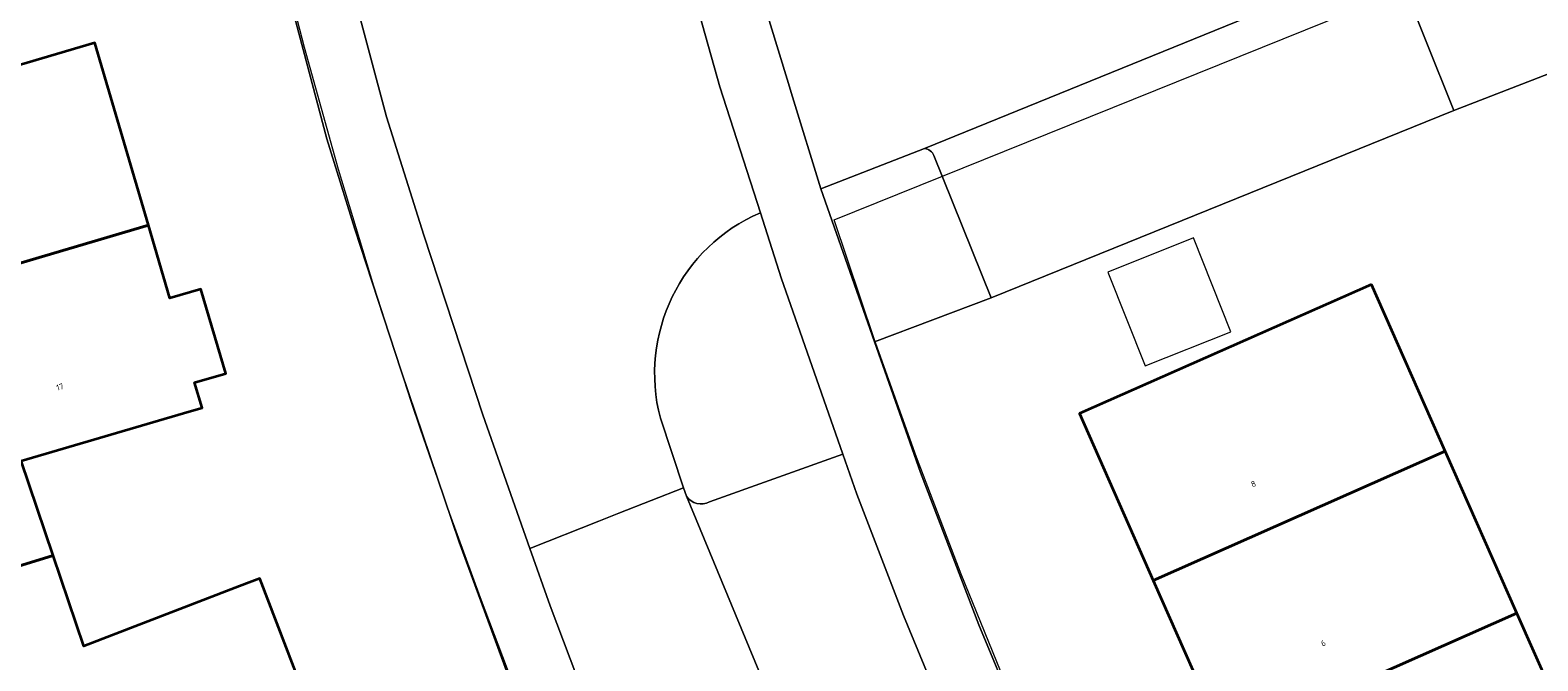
# Model space of a CAD drawing. Header units: metres. Extents: x 237319 to 238937, y 510065 to 511489.
# Tile 108 of 176: x 237894 to 237941, y 511092 to 511111. Entities that reach past the tile are written whole.
import ezdxf
from ezdxf.enums import TextEntityAlignment as Align

# ---------------------------------------------------------------- set-up
doc = ezdxf.new("R2010")
doc.units = ezdxf.units.M
for name, color, linetype, lineweight in [('B-WE-FV-GELEIDING_WILDRASTER-G', 252, 'Continuous', 18), ('B-WE-GR-BEPLANTING_CULTUUR_HEESTERS-GV', 252, 'Continuous', 18), ('B-WE-KG-GRENS_PERCEEL-GV', 252, 'Continuous', 18), ('B-WE-OG-BEBOUWING-GV', 252, 'Continuous', 35), ('B-WE-OG-BEBOUWING-T18', 252, 'Continuous', 18), ('B-WE-OG-BEBOUWING_SCHUUR-GV', 252, 'Continuous', 18), ('B-WE-OG-TERREIN_ERF-GV', 252, 'Continuous', 18), ('B-WE-VH-OPENVERHARDING-GV', 252, 'Continuous', 18)]:
    doc.layers.add(name, color=color, linetype=linetype, lineweight=lineweight)
doc.styles.add('NLCS-ISO-M100-T18', font='NLCS-ISO.ttf', dxfattribs={"height": 0.18})

# ---------------------------------------------------------------- blocks, each defined once
blk = doc.blocks.new('brk-2025')
at = {"layer": 'B-WE-KG-GRENS_PERCEEL-GV', "flags": 128}
for points in [[(237924.421, 511090.875), (237922.98, 511094.435), (237921.61, 511098.023), (237920.311, 511101.637), (237919.085, 511105.277), (237970.171, 511125.873), (237985.48, 511128.769)], [(237873.753, 511109.198), (237901.894, 511114.306), (237902.863, 511110.56), (237903.908, 511106.836), (237904.987, 511103.257), (237906.14, 511099.701), (237906.415, 511098.887), (237907.313, 511096.299), (237908.249, 511093.725), (237909.223, 511091.165)]]:
    blk.add_lwpolyline(points, dxfattribs=at)
blk = doc.blocks.new('bgt-2025')
at = {"layer": 'B-WE-GR-BEPLANTING_CULTUUR_HEESTERS-GV', "flags": 128}
for points in [[(237936.326, 511112.962), (237938.058, 511108.631), (237941.771, 511110.063), (237940.613, 511112.885)], [(237921.859, 511107.461), (237918.678, 511106.231), (237920.328, 511101.545)], [(237920.328, 511101.545), (237923.893, 511102.891), (237922.139, 511107.248)], [(237915.273, 511096.655), (237919.358, 511098.109), (237917.469, 511103.506), (237916.829, 511105.5)], [(237913.769, 511099.214), (237914.48, 511097.085), (237914.568, 511096.822)]]:
    blk.add_lwpolyline(points, dxfattribs=at)
at = {"layer": 'B-WE-GR-BEPLANTING_CULTUUR_HEESTERS-GV'}
for points in [[(237922.139, 511107.248, 0.289944), (237921.859, 511107.461)], [(237916.829, 511105.5, 0.37065), (237913.769, 511099.214)], [(237914.568, 511096.822, 0.390026), (237915.273, 511096.655)]]:
    blk.add_lwpolyline(points, format="xyb", dxfattribs=at)
at = {"layer": 'B-WE-OG-BEBOUWING-GV', "flags": 128}
for points in [[(237886.573, 511101.708), (237898.098, 511105.114), (237896.457, 511110.695), (237892.753, 511109.609), (237891.924, 511112.427), (237889.765, 511112.037), (237884.032, 511110.343)], [(237895.182, 511095.013), (237894.203, 511097.905), (237899.349, 511099.418), (237899.739, 511099.533), (237899.513, 511100.301), (237900.463, 511100.58), (237899.704, 511103.161), (237898.754, 511102.881), (237898.098, 511105.114), (237886.573, 511101.708), (237887.463, 511098.624), (237887.103, 511098.52), (237888.66, 511093.205), (237888.721, 511093.024), (237893.559, 511094.514)], [(237935.535, 511103.302), (237926.595, 511099.355), (237928.855, 511094.24), (237937.795, 511098.198)], [(237931.044, 511089.285), (237939.988, 511093.244), (237937.795, 511098.198), (237928.855, 511094.24)], [(237895.182, 511095.013), (237893.559, 511094.514), (237888.721, 511093.024), (237888.66, 511093.205), (237886.334, 511092.317), (237884.979, 511091.8), (237886.277, 511088.397), (237890.271, 511089.927), (237892.323, 511084.578), (237892.365, 511084.592), (237903.592, 511088.876), (237901.51, 511094.306), (237901.097, 511094.148), (237900.758, 511094.018), (237896.122, 511092.24)], [(237942.187, 511088.278), (237939.988, 511093.244), (237931.044, 511089.285), (237933.239, 511084.316)]]:
    blk.add_lwpolyline(points, close=True, dxfattribs=at)
at = {"layer": 'B-WE-OG-BEBOUWING_SCHUUR-GV', "flags": 128}
blk.add_lwpolyline([(237927.464, 511103.678), (237928.609, 511100.809), (237931.232, 511101.856), (237930.087, 511104.725)], close=True, dxfattribs=at)
at = {"layer": 'B-WE-OG-TERREIN_ERF-GV', "flags": 128}
for points in [[(237981.268, 511102.461), (237954.735, 511085.055), (237954.41, 511085.519), (237952.412, 511084.127), (237941.771, 511110.063), (237938.058, 511108.631), (237923.893, 511102.891), (237920.328, 511101.545)], [(237894.057, 511006.386), (237902.907, 511012.729), (237915.393, 511021.714), (237938.613, 511038.307), (237937.512, 511039.778), (237935.178, 511042.918), (237933.433, 511045.364), (237931.123, 511048.767), (237927.779, 511053.917), (237924.582, 511059.152), (237922.289, 511063.144), (237919.393, 511068.434), (237918.325, 511070.499), (237916.228, 511074.766), (237913.66, 511080.302), (237910.97, 511086.537), (237909.493, 511090.277), (237907.614, 511095.413), (237905.83, 511100.665), (237904.415, 511104.994), (237903.555, 511107.762), (237901.792, 511114.427), (237873.801, 511109.249)], [(237892.753, 511109.609), (237896.457, 511110.695), (237898.098, 511105.114), (237898.754, 511102.881), (237899.704, 511103.161), (237900.463, 511100.58), (237899.513, 511100.301), (237899.739, 511099.533), (237899.349, 511099.418), (237894.203, 511097.905), (237895.182, 511095.013), (237896.122, 511092.24), (237900.758, 511094.018), (237901.097, 511094.148), (237901.51, 511094.306), (237903.592, 511088.876)], [(237920.328, 511101.545), (237921.736, 511097.546), (237923.513, 511092.885), (237925.74, 511087.547), (237929.168, 511080.117), (237933.314, 511072.144), (237935.105, 511068.908), (237938.083, 511063.915), (237940.809, 511059.584), (237943.759, 511055.076), (237945.493, 511052.592), (237949.934, 511046.424), (238011.007, 511090.176), (238031.059, 511104.587)]]:
    blk.add_lwpolyline(points, dxfattribs=at)
blk.add_lwpolyline([(237944.456, 511083.152), (237935.493, 511079.214), (237933.239, 511084.316), (237931.044, 511089.285), (237928.855, 511094.24), (237926.595, 511099.355), (237935.535, 511103.302), (237937.795, 511098.198), (237939.988, 511093.244), (237942.187, 511088.278)], close=True, dxfattribs=at)
at = {"layer": 'B-WE-VH-OPENVERHARDING-GV', "flags": 128}
for points in [[(237907.912, 511149.309), (237908.514, 511143.336), (237908.634, 511142.435), (237909.043, 511139.375), (237909.835, 511134.071), (237909.931, 511133.427), (237910.915, 511128.123), (237911.008, 511127.692), (237912.516, 511120.703), (237914.021, 511114.879), (237914.965, 511111.56), (237915.592, 511109.353), (237916.829, 511105.5), (237917.469, 511103.506), (237919.358, 511098.109), (237919.785, 511096.888), (237921.213, 511093.178), (237923.495, 511087.642)], [(237925.74, 511087.547), (237923.513, 511092.885), (237921.736, 511097.546), (237920.328, 511101.545), (237918.678, 511106.231), (237917.814, 511109.044), (237917.649, 511109.582), (237916.861, 511112.151), (237915.487, 511117.136), (237915.237, 511118.156), (237914.119, 511122.702), (237913.001, 511127.909), (237912.503, 511130.665), (237912.401, 511131.23), (237911.883, 511134.094), (237911.153, 511138.958), (237910.852, 511140.961), (237910.343, 511145.203)], [(237896.257, 511145.473), (237897.198, 511137.663), (237898.254, 511130.738), (237899.171, 511125.816), (237899.978, 511121.897), (237901.091, 511117.2), (237901.792, 511114.427), (237903.555, 511107.762), (237904.415, 511104.994), (237905.83, 511100.665), (237907.614, 511095.413), (237909.493, 511090.277)], [(237912.469, 511087.979), (237910.391, 511093.466), (237909.773, 511095.225), (237908.336, 511099.312), (237906.524, 511104.816), (237905.381, 511108.431), (237903.82, 511114.284), (237901.794, 511122.592), (237900.138, 511131.167), (237899.087, 511137.948), (237898.705, 511140.959), (237898.506, 511142.528), (237897.962, 511147.665)], [(237904.187, 511138.166), (237903.758, 511141.583), (237898.705, 511140.959), (237899.087, 511137.948), (237900.138, 511131.167), (237901.794, 511122.592), (237903.82, 511114.284), (237905.381, 511108.431), (237906.524, 511104.816), (237908.336, 511099.312), (237909.773, 511095.225), (237911.883, 511096.059), (237912.494, 511096.3), (237914.48, 511097.085), (237913.769, 511099.214)], [(237916.861, 511112.151), (237917.649, 511109.582), (237917.814, 511109.044), (237918.678, 511106.231), (237921.859, 511107.461), (237936.467, 511113.415), (237937.477, 511113.82), (237938.75, 511116.642), (237935.76, 511128.615), (237935.957, 511132.994), (237932.801, 511133.136), (237916.265, 511133.897), (237911.883, 511134.094), (237912.401, 511131.23), (237912.503, 511130.665), (237913.001, 511127.909), (237925.048, 511127.278)], [(237936.467, 511113.415), (237921.859, 511107.461)], [(237938.058, 511108.631), (237936.326, 511112.962)], [(237916.829, 511105.5), (237915.592, 511109.353), (237914.965, 511111.56)], [(237922.139, 511107.248), (237923.893, 511102.891), (237938.058, 511108.631)], [(237922.023, 511080.088), (237926.091, 511081.892), (237925.528, 511083.063), (237923.495, 511087.642), (237921.213, 511093.178), (237919.785, 511096.888), (237919.358, 511098.109), (237915.273, 511096.655)], [(237944.335, 511042.409), (237942.738, 511044.495), (237940.98, 511046.885), (237940.921, 511046.975), (237930.634, 511062.712), (237927.835, 511067.636), (237924.636, 511073.559), (237922.554, 511077.758), (237921.749, 511079.488), (237914.568, 511096.822), (237914.48, 511097.085), (237912.494, 511096.3), (237911.883, 511096.059), (237909.773, 511095.225), (237910.391, 511093.466), (237912.469, 511087.979), (237914.14, 511084.056), (237917.319, 511076.966), (237920.785, 511069.963), (237924.552, 511063.09), (237928.46, 511056.506), (237932.472, 511050.266), (237936.032, 511045.061), (237939.085, 511040.925)], [(237914.568, 511096.822), (237921.749, 511079.488)]]:
    blk.add_lwpolyline(points, dxfattribs=at)
at = {"layer": 'B-WE-VH-OPENVERHARDING-GV'}
for points in [[(237921.859, 511107.461, -0.289944), (237922.139, 511107.248)], [(237913.769, 511099.214, -0.37065), (237916.829, 511105.5)], [(237915.273, 511096.655, -0.390026), (237914.568, 511096.822)]]:
    blk.add_lwpolyline(points, format="xyb", dxfattribs=at)
at = {"layer": 'B-WE-KG-GRENS_PERCEEL-GV'}
blk.add_blockref('brk-2025', (0, 0), dxfattribs=at)
at = {"layer": 'B-WE-OG-BEBOUWING-T18', "style": 'NLCS-ISO-M100-T18'}
for s, rotation, p in [('17', 16.4, (237895.389, 511100.168)), ('8', 23.9, (237931.922, 511097.199)), ('6', 23.9, (237934.061, 511092.329))]:
    blk.add_text(s, height=0.18, rotation=rotation, dxfattribs=at).set_placement(p, align=Align.MIDDLE)

msp = doc.modelspace()

# ---------------------------------------------------------------- block references
at = {"layer": 'B-WE-FV-GELEIDING_WILDRASTER-G'}
msp.add_blockref('bgt-2025', (0, 0), dxfattribs=at)

doc.saveas('drawing.dxf')
